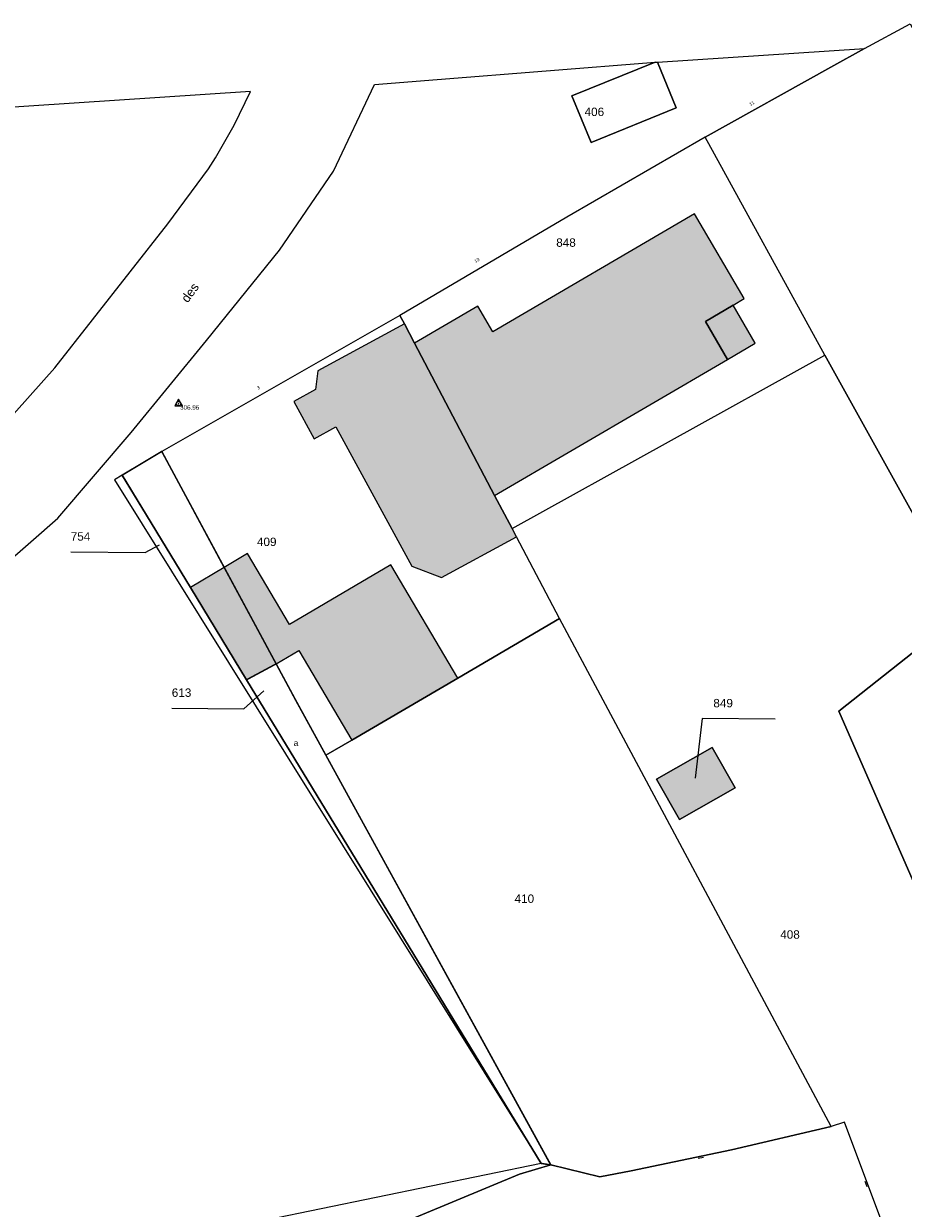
# Model space of a CAD drawing. Header units: metres. Extents: x 1943189 to 1944159, y 7204892 to 7205646.
# Tile 11 of 21: x 1943346 to 1943405, y 7205095 to 7205174. Entities that reach past the tile are written whole.
import ezdxf
from ezdxf.enums import TextEntityAlignment as Align

# ---------------------------------------------------------------- set-up
doc = ezdxf.new("R2010")
doc.units = ezdxf.units.M
doc.header["$LTSCALE"] = 2
doc.linetypes.add('CONTINU', pattern=[0])
doc.linetypes.add('PCI_SUBDIV', pattern=[6, 4, -2])
for name, color, linetype in [('1PARCELLE', 150, 'Continuous'), ('1SUBDFISC', 7, 'PCI_SUBDIV'), ('1TROUPARCELLE', 7, 'CONTINU'), ('3BATIDUR', 7, 'CONTINU'), ('3BATIDUR_H', 31, 'Continuous'), ('3BATILEGER', 7, 'CONTINU'), ('3BATILEGER_H', 41, 'Continuous'), ('3FLECHEPAR', 7, 'CONTINU'), ('3MURNONMI', 7, 'CONTINU'), ('3NUMVOIE', 30, 'CONTINU'), ('3PARCELLETEX', 150, 'CONTINU'), ('3SUBDFISCTEX', 7, 'CONTINU'), ('3ZONCOMMTEX', 7, 'CONTINU'), ('Station', 7, 'Continuous'), ('TopoAlt', 3, 'Continuous'), ('TOPOJIS Station', 7, 'Continuous')]:
    doc.layers.add(name, color=color, linetype=linetype)
doc.styles.get("Standard").update_dxf_attribs({"font": 'arial.ttf'})

# ---------------------------------------------------------------- blocks, each defined once
blk = doc.blocks.new('6607662.20')
at = {"color": 0}
blk.add_point((0, 0), dxfattribs=at)
at = {"layer": 'TopoAlt'}
blk.add_attdef('ALT', text='', height=0.3, dxfattribs=at).set_placement((0.1, -0.1), align=Align.TOP_LEFT)
blk = doc.blocks.new('t004')
at = {"color": 0}
blk.add_line((0, 0), (0, 0), dxfattribs=at)
blk.add_lwpolyline([(0.259834, -0.149954), (-0.000053, 0.3), (-0.259781, -0.150046)], close=True, dxfattribs=at)
blk.add_circle((0, 0), 0.15, dxfattribs=at)
blk = doc.blocks.new('MURNOMI')
blk.add_line((-0.75, 0.5), (0.75, 0.5))

msp = doc.modelspace()

# ---------------------------------------------------------------- hatches: boundary and pattern name
at = {"layer": '3BATIDUR_H'}
for points in [[(1943394.18, 7205156.152), (1943390.87, 7205161.802), (1943377.42, 7205153.932), (1943376.42, 7205155.652), (1943372.19, 7205153.172), (1943377.53, 7205143.022), (1943393.07, 7205152.102), (1943391.59, 7205154.632), (1943393.43, 7205155.712)], [(1943366.95, 7205147.592), (1943372.01, 7205138.302), (1943373.98, 7205137.552), (1943378.98, 7205140.272), (1943378.7, 7205140.812), (1943377.53, 7205143.022), (1943372.19, 7205153.172), (1943371.51, 7205154.472), (1943365.75, 7205151.332), (1943365.59, 7205150.082), (1943364.14, 7205149.282), (1943365.49, 7205146.802)], [(1943370.6, 7205138.402), (1943363.86, 7205134.412), (1943361.06, 7205139.152), (1943359.5, 7205138.222), (1943362.96, 7205131.792), (1943364.47, 7205132.682), (1943368.01, 7205126.712), (1943375.08, 7205130.842)], [(1943359.5, 7205138.222), (1943357.24, 7205136.892), (1943360.99, 7205130.732), (1943362.96, 7205131.792)], [(1943389.87, 7205121.412), (1943393.57, 7205123.532), (1943392.03, 7205126.212), (1943388.33, 7205124.092)]]:
    msp.add_hatch(color=256, dxfattribs=at).paths.add_polyline_path(points)
at = {"layer": '3BATILEGER_H'}
msp.add_hatch(color=256, dxfattribs=at).paths.add_polyline_path([(1943394.91, 7205153.182), (1943393.43, 7205155.712), (1943391.59, 7205154.632), (1943393.07, 7205152.102)])

# ---------------------------------------------------------------- linework, layer by layer
at = {"layer": '1PARCELLE'}
for points in [[(1943399.55, 7205152.372), (1943391.57, 7205166.922), (1943399.95, 7205171.582), (1943402.21, 7205172.832), (1943405.25, 7205174.492), (1943412.51, 7205161.082), (1943419.68, 7205151.142), (1943425.49, 7205144.682), (1943421.68, 7205142.632), (1943413.19, 7205137.772), (1943409.01, 7205135.372), (1943399.55, 7205152.372)], [(1943388.24, 7205171.922), (1943388.4, 7205171.932), (1943389.65, 7205168.872), (1943383.96, 7205166.562), (1943382.69, 7205169.672), (1943388.24, 7205171.922)], [(1943371.21, 7205155.032), (1943371.51, 7205154.472), (1943372.19, 7205153.172), (1943377.53, 7205143.022), (1943378.7, 7205140.812), (1943399.55, 7205152.372), (1943391.57, 7205166.922), (1943382.34, 7205161.582), (1943371.21, 7205155.032)], [(1943371.21, 7205155.032), (1943355.33, 7205145.962), (1943359.5, 7205138.222), (1943362.96, 7205131.792), (1943364.28, 7205129.342), (1943366.28, 7205125.692), (1943368.01, 7205126.712), (1943375.08, 7205130.842), (1943381.86, 7205134.812), (1943378.98, 7205140.272), (1943378.7, 7205140.812), (1943377.53, 7205143.022), (1943372.19, 7205153.172), (1943371.51, 7205154.472), (1943371.21, 7205155.032)], [(1943404.49, 7205091.542), (1943400.86, 7205101.212), (1943399.97, 7205100.942), (1943381.86, 7205134.812), (1943378.98, 7205140.272), (1943378.7, 7205140.812), (1943399.55, 7205152.372), (1943409.01, 7205135.372), (1943400.48, 7205128.642), (1943405.45, 7205117.302), (1943418.64, 7205088.002), (1943404.52, 7205084.882), (1943404.49, 7205091.542)], [(1943355.33, 7205145.962), (1943352.68, 7205144.372), (1943357.24, 7205136.892), (1943360.99, 7205130.732), (1943380.63, 7205098.472), (1943381.27, 7205098.372), (1943366.28, 7205125.692), (1943364.28, 7205129.342), (1943362.96, 7205131.792), (1943359.5, 7205138.222), (1943355.33, 7205145.962)], [(1943405.45, 7205117.302), (1943400.48, 7205128.642), (1943409.01, 7205135.372), (1943413.19, 7205137.772), (1943421.68, 7205142.632), (1943425.49, 7205144.682), (1943427.14, 7205142.852), (1943445.18, 7205109.402), (1943435.83, 7205090.062), (1943435.4, 7205088.952), (1943435.18, 7205088.692), (1943430.37, 7205089.532), (1943425.54, 7205089.462), (1943418.64, 7205088.002), (1943405.45, 7205117.302)], [(1943380.63, 7205098.472), (1943360.99, 7205130.732), (1943357.24, 7205136.892), (1943352.68, 7205144.372), (1943352.18, 7205144.062), (1943380.63, 7205098.472)], [(1943399.97, 7205100.942), (1943381.86, 7205134.812), (1943375.08, 7205130.842), (1943368.01, 7205126.712), (1943366.28, 7205125.692), (1943381.27, 7205098.372), (1943384.54, 7205097.572), (1943386.64, 7205097.982), (1943393.32, 7205099.382), (1943399.97, 7205100.942)], [(1943393.57, 7205123.532), (1943389.87, 7205121.412), (1943388.33, 7205124.092), (1943392.03, 7205126.212), (1943393.57, 7205123.532)], [(1943359.24, 7205089.452), (1943359.74, 7205085.702), (1943374.63, 7205084.622), (1943379.04, 7205084.482), (1943383.53, 7205084.902), (1943393.97, 7205084.612), (1943404.52, 7205084.882), (1943404.49, 7205091.542), (1943400.86, 7205101.212), (1943399.97, 7205100.942), (1943393.32, 7205099.382), (1943386.64, 7205097.982), (1943384.54, 7205097.572), (1943381.27, 7205098.372), (1943379.18, 7205097.752), (1943359.24, 7205089.452)], [(1943380.63, 7205098.472), (1943358.63, 7205093.932), (1943359.24, 7205089.452), (1943379.18, 7205097.752), (1943381.27, 7205098.372), (1943380.63, 7205098.472)]]:
    msp.add_lwpolyline(points, close=True, dxfattribs=at)
for points in [[(1943338.83, 7205133.152), (1943348.39, 7205141.512), (1943353.3, 7205147.222), (1943358.32, 7205153.362), (1943363.18, 7205159.392), (1943366.78, 7205164.662), (1943369.53, 7205170.442), (1943373.71, 7205170.762), (1943388.24, 7205171.922), (1943382.69, 7205169.672), (1943383.96, 7205166.562), (1943389.65, 7205168.872), (1943388.4, 7205171.932), (1943402.21, 7205172.832), (1943402.21, 7205172.832), (1943399.95, 7205171.582), (1943391.57, 7205166.922), (1943382.34, 7205161.582), (1943371.21, 7205155.032), (1943355.33, 7205145.962), (1943352.68, 7205144.372), (1943352.18, 7205144.062), (1943380.63, 7205098.472), (1943358.63, 7205093.932)], [(1943343.06, 7205145.812), (1943348.19, 7205151.532), (1943355.74, 7205161.132), (1943358.45, 7205164.812), (1943358.92, 7205165.552), (1943360.16, 7205167.722), (1943361.26, 7205169.962), (1943301.765, 7205166.027)]]:
    msp.add_lwpolyline(points, dxfattribs=at)
at = {"layer": '1SUBDFISC', "ltscale": 0.5, "const_width": 0.1}
for points in [[(1943352.68, 7205144.372), (1943357.24, 7205136.892), (1943360.99, 7205130.732), (1943362.96, 7205131.792), (1943359.5, 7205138.222), (1943355.33, 7205145.962), (1943352.68, 7205144.372)], [(1943362.96, 7205131.792), (1943360.99, 7205130.732), (1943380.63, 7205098.472), (1943381.27, 7205098.372), (1943366.28, 7205125.692), (1943364.28, 7205129.342), (1943362.96, 7205131.792)]]:
    msp.add_lwpolyline(points, close=True, dxfattribs=at)
at = {"layer": '1TROUPARCELLE'}
msp.add_lwpolyline([(1943388.33, 7205124.092), (1943392.03, 7205126.212), (1943393.57, 7205123.532), (1943389.87, 7205121.412), (1943388.33, 7205124.092)], close=True, dxfattribs=at)
at = {"layer": '3BATIDUR'}
for points in [[(1943394.18, 7205156.152), (1943390.87, 7205161.802), (1943377.42, 7205153.932), (1943376.42, 7205155.652), (1943372.19, 7205153.172), (1943377.53, 7205143.022), (1943393.07, 7205152.102), (1943391.59, 7205154.632), (1943393.43, 7205155.712), (1943394.18, 7205156.152)], [(1943366.95, 7205147.592), (1943372.01, 7205138.302), (1943373.98, 7205137.552), (1943378.98, 7205140.272), (1943378.7, 7205140.812), (1943377.53, 7205143.022), (1943372.19, 7205153.172), (1943371.51, 7205154.472), (1943365.75, 7205151.332), (1943365.59, 7205150.082), (1943364.14, 7205149.282), (1943365.49, 7205146.802), (1943366.95, 7205147.592)], [(1943370.6, 7205138.402), (1943363.86, 7205134.412), (1943361.06, 7205139.152), (1943359.5, 7205138.222), (1943362.96, 7205131.792), (1943364.47, 7205132.682), (1943368.01, 7205126.712), (1943375.08, 7205130.842), (1943370.6, 7205138.402)], [(1943359.5, 7205138.222), (1943357.24, 7205136.892), (1943360.99, 7205130.732), (1943362.96, 7205131.792), (1943359.5, 7205138.222)], [(1943389.87, 7205121.412), (1943393.57, 7205123.532), (1943392.03, 7205126.212), (1943388.33, 7205124.092), (1943389.87, 7205121.412)]]:
    msp.add_lwpolyline(points, close=True, dxfattribs=at)
at = {"layer": '3BATILEGER'}
msp.add_lwpolyline([(1943394.91, 7205153.182), (1943393.43, 7205155.712), (1943391.59, 7205154.632), (1943393.07, 7205152.102), (1943394.91, 7205153.182)], close=True, dxfattribs=at)
at = {"layer": '3FLECHEPAR'}
for points in [[(1943349.26, 7205139.262), (1943354.23, 7205139.222), (1943355.17, 7205139.732)], [(1943356, 7205128.842), (1943360.81, 7205128.802), (1943362.15, 7205130.002)], [(1943396.24, 7205128.112), (1943391.37, 7205128.152), (1943390.9, 7205124.162)]]:
    msp.add_lwpolyline(points, dxfattribs=at)

# ---------------------------------------------------------------- block references
at = {"layer": '3MURNONMI', "xscale": 0.25, "yscale": 0.25}
for p, rotation in [((1943391.26, 7205098.952), 191.8999999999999), ((1943402.42, 7205097.132), 111.2)]:
    msp.add_blockref('MURNOMI', p, dxfattribs=dict(at, rotation=rotation))
at = {"layer": 'Station'}
msp.add_blockref('t004', (1943356.453, 7205149.144), dxfattribs=at)
at = {"layer": 'TOPOJIS Station'}
ref = msp.add_blockref('6607662.20', (1943356.453, 7205149.144, 306.96), dxfattribs=at)
ref.add_attrib('ALT', '306.96', dxfattribs={"layer": 'TopoAlt', "height": 0.3}).set_placement((1943356.553, 7205149.044, 306.96), align=Align.TOP_LEFT)

# ---------------------------------------------------------------- texts
at = {"layer": '3NUMVOIE'}
for s, rotation, p in [('11', 29.9, (1943394.59, 7205169.002)), ('13', 31.2, (1943376.26, 7205158.532)), ('3', 29.1, (1943361.75, 7205150.072))]:
    msp.add_text(s, height=0.22, rotation=rotation, dxfattribs=at).set_placement(p)
at = {"layer": '3PARCELLETEX'}
for s, p in [('406', (1943383.53, 7205168.332)), ('848', (1943381.64, 7205159.612)), ('754', (1943349.26, 7205140.012)), ('409', (1943361.68, 7205139.652)), ('613', (1943356, 7205129.592)), ('849', (1943392.12, 7205128.892)), ('410', (1943378.86, 7205115.852)), ('408', (1943396.58, 7205113.462))]:
    msp.add_text(s, height=0.56, dxfattribs=at).set_placement(p)
at = {"layer": '3SUBDFISCTEX'}
msp.add_text('a', height=0.4, dxfattribs=at).set_placement((1943364.13, 7205126.322))
at = {"layer": '3ZONCOMMTEX'}
msp.add_text('des', height=0.6, rotation=54.1, dxfattribs=at).set_placement((1943357.06, 7205155.832))

doc.saveas('drawing.dxf')
